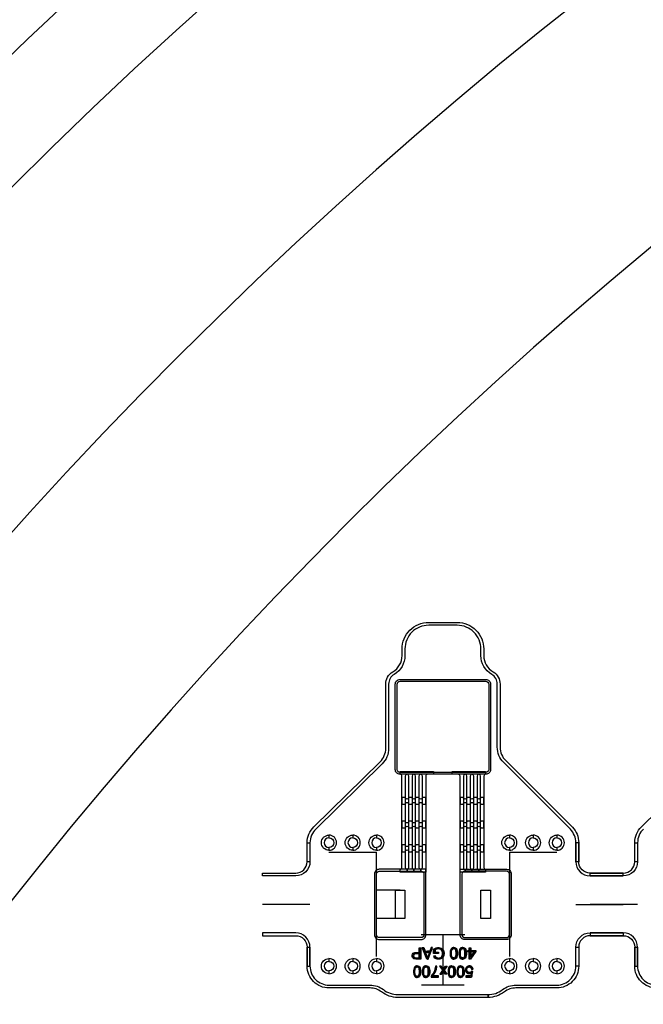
# Model space of a CAD drawing. Extents: x -63500 to 63500, y -63500 to 63500.
# Tile 170 of 256: x -35267 to -28700, y 26753 to 37123. Entities that reach past the tile are written whole.
import ezdxf

# ---------------------------------------------------------------- set-up
doc = ezdxf.new("R2010")
doc.units = 13
doc.header["$MEASUREMENT"] = 0
for name, color, linetype in [('1_Metal', 2, 'Continuous'), ('2_Electrodes', 5, 'Continuous'), ('3_Outline', 4, 'Continuous')]:
    doc.layers.add(name, color=color, linetype=linetype)
doc.styles.get("Standard").update_dxf_attribs({"font": 'arial.ttf'})

msp = doc.modelspace()

# ---------------------------------------------------------------- linework, layer by layer
for p, q in [((-32010, 28355), (-31760, 28355)), ((-31760, 28355), (-31510, 28355)), ((-31510, 27255), (-31510, 28355)), ((-30110, 28355), (-30110, 27255)), ((-30110, 28355), (-29860, 28355)), ((-29860, 28355), (-29610, 28355)), ((-31260, 27955), (-31510, 27955)), ((-32210, 27805), (-32710, 27805)), ((-29410, 27805), (-28910, 27805)), ((-28760, 27805), (-29260, 27805)), ((-31260, 27655), (-31510, 27655)), ((-30580, 27485), (-31040, 27485)), ((-30810, 27485), (-30810, 26955)), ((-30585, 26955), (-31035, 26955))]:
    msp.add_line(p, q)
for points in [[(-31210, 27955), (-31210, 27655), (-31310, 27655), (-31310, 27955)], [(-30310, 27955), (-30310, 27655), (-30410, 27655), (-30410, 27955)]]:
    msp.add_lwpolyline(points, close=True)
for radius in [50000, 47500, 45000]:
    msp.add_circle((0, 0), radius)
at = {"layer": '1_Metal'}
msp.add_line((-30630, 28175), (-30630, 28175), dxfattribs=at)
for points in [[(-50000, 0, -1), (50000, 0), (51000, 0, 1), (-51000, 0)], [(-31262, 29175, -0.414214), (-31312, 29225), (-31312, 30125, -0.414214), (-31262, 30175), (-30358, 30175, -0.414214), (-30308, 30125), (-30308, 29225, -0.414214), (-30358, 29175), (-31262, 29175)], [(-30908, 29175), (-30972, 29175, 0.414214), (-30990, 29157), (-30990, 28145), (-31044, 28145), (-31044, 28175, 0.414214), (-31026, 28193), (-31026, 29157, 1), (-31062, 29157), (-31062, 28193, 0.414214), (-31044, 28175), (-31044, 28175), (-31044, 28145), (-31116, 28145), (-31116, 28175, 0.414214), (-31098, 28193), (-31098, 29157, 1), (-31134, 29157), (-31134, 28193, 0.414214), (-31116, 28175), (-31116, 28175), (-31116, 28145), (-31188, 28145), (-31188, 28175, 0.414214), (-31170, 28193), (-31170, 29157, 1), (-31206, 29157), (-31206, 28193, 0.414214), (-31188, 28175), (-31188, 28175), (-31188, 28145), (-31260, 28145), (-31260, 28175, 0.414214), (-31242, 28193), (-31242, 29157, 0.414214), (-31260, 29175), (-31260, 29205), (-30908, 29205)], [(-30360, 29175), (-30360, 29175, 0.414214), (-30378, 29157), (-30378, 28193, 0.414214), (-30360, 28175), (-30360, 28145), (-30432, 28145), (-30432, 28175), (-30432, 28175, 0.414214), (-30414, 28193), (-30414, 29157, 1), (-30450, 29157), (-30450, 28193, 0.414214), (-30432, 28175), (-30432, 28145), (-30504, 28145), (-30504, 28175), (-30504, 28175, 0.414214), (-30486, 28193), (-30486, 29157, 1), (-30522, 29157), (-30522, 28193, 0.414214), (-30504, 28175), (-30504, 28145), (-30576, 28145), (-30576, 28175), (-30576, 28175, 0.414214), (-30558, 28193), (-30558, 29157, 1), (-30594, 29157), (-30594, 28193, 0.414214), (-30576, 28175), (-30576, 28145), (-30630, 28145), (-30630, 29157, 0.414214), (-30648, 29175), (-30712, 29175), (-30712, 29205), (-30360, 29205)], [(-31026, 28860), (-30990, 28860), (-30990, 28932), (-31026, 28932, -0.414214), (-31044, 28914), (-31044, 28914, -0.414214), (-31062, 28932), (-31098, 28932, -0.414214), (-31116, 28914), (-31116, 28914, -0.414214), (-31134, 28932), (-31170, 28932, -0.414214), (-31188, 28914), (-31188, 28914, -0.414214), (-31206, 28932), (-31242, 28932), (-31242, 28860), (-31206, 28860, -0.414214), (-31188, 28878), (-31188, 28878, -0.414214), (-31170, 28860), (-31134, 28860, -0.414214), (-31116, 28878), (-31116, 28878, -0.414214), (-31098, 28860), (-31062, 28860, -0.414214), (-31044, 28878), (-31044, 28878, -0.414214)], [(-30414, 28860), (-30378, 28860), (-30378, 28932), (-30414, 28932, -0.414214), (-30432, 28914), (-30432, 28914, -0.414214), (-30450, 28932), (-30486, 28932, -0.414214), (-30504, 28914), (-30504, 28914, -0.414214), (-30522, 28932), (-30558, 28932, -0.414214), (-30576, 28914), (-30576, 28914, -0.414214), (-30594, 28932), (-30630, 28932), (-30630, 28860), (-30594, 28860, -0.414214), (-30576, 28878), (-30576, 28878, -0.414214), (-30558, 28860), (-30522, 28860, -0.414214), (-30504, 28878), (-30504, 28878, -0.414214), (-30486, 28860), (-30450, 28860, -0.414214), (-30432, 28878), (-30432, 28878, -0.414214)], [(-31026, 28610), (-30990, 28610), (-30990, 28682), (-31026, 28682, -0.414214), (-31044, 28664), (-31044, 28664, -0.414214), (-31062, 28682), (-31098, 28682, -0.414214), (-31116, 28664), (-31116, 28664, -0.414214), (-31134, 28682), (-31170, 28682, -0.414214), (-31188, 28664), (-31188, 28664, -0.414214), (-31206, 28682), (-31242, 28682), (-31242, 28610), (-31206, 28610, -0.414214), (-31188, 28628), (-31188, 28628, -0.414214), (-31170, 28610), (-31134, 28610, -0.414214), (-31116, 28628), (-31116, 28628, -0.414214), (-31098, 28610), (-31062, 28610, -0.414214), (-31044, 28628), (-31044, 28628, -0.414214)], [(-30414, 28610), (-30378, 28610), (-30378, 28682), (-30414, 28682, -0.414214), (-30432, 28664), (-30432, 28664, -0.414214), (-30450, 28682), (-30486, 28682, -0.414214), (-30504, 28664), (-30504, 28664, -0.414214), (-30522, 28682), (-30558, 28682, -0.414214), (-30576, 28664), (-30576, 28664, -0.414214), (-30594, 28682), (-30630, 28682), (-30630, 28610), (-30594, 28610, -0.414214), (-30576, 28628), (-30576, 28628, -0.414214), (-30558, 28610), (-30522, 28610, -0.414214), (-30504, 28628), (-30504, 28628, -0.414214), (-30486, 28610), (-30450, 28610, -0.414214), (-30432, 28628), (-30432, 28628, -0.414214)], [(-31026, 28360), (-30990, 28360), (-30990, 28432), (-31026, 28432, -0.414214), (-31044, 28414), (-31044, 28414, -0.414214), (-31062, 28432), (-31098, 28432, -0.414214), (-31116, 28414), (-31116, 28414, -0.414214), (-31134, 28432), (-31170, 28432, -0.414214), (-31188, 28414), (-31188, 28414, -0.414214), (-31206, 28432), (-31242, 28432), (-31242, 28360), (-31206, 28360, -0.414214), (-31188, 28378), (-31188, 28378, -0.414214), (-31170, 28360), (-31134, 28360, -0.414214), (-31116, 28378), (-31116, 28378, -0.414214), (-31098, 28360), (-31062, 28360, -0.414214), (-31044, 28378), (-31044, 28378, -0.414214)], [(-30414, 28360), (-30378, 28360), (-30378, 28432), (-30414, 28432, -0.414214), (-30432, 28414), (-30432, 28414, -0.414214), (-30450, 28432), (-30486, 28432, -0.414214), (-30504, 28414), (-30504, 28414, -0.414214), (-30522, 28432), (-30558, 28432, -0.414214), (-30576, 28414), (-30576, 28414, -0.414214), (-30594, 28432), (-30630, 28432), (-30630, 28360), (-30594, 28360, -0.414214), (-30576, 28378), (-30576, 28378, -0.414214), (-30558, 28360), (-30522, 28360, -0.414214), (-30504, 28378), (-30504, 28378, -0.414214), (-30486, 28360), (-30450, 28360, -0.414214), (-30432, 28378), (-30432, 28378, -0.414214)], [(-30990, 27485), (-30990, 28175), (-31480, 28175, 0.414214), (-31530, 28125), (-31530, 27485, 0.414214), (-31480, 27435), (-31040, 27435, 0.414214)], [(-30630, 27485), (-30630, 28175), (-30140, 28175, -0.414214), (-30090, 28125), (-30090, 27485, -0.414214), (-30140, 27435), (-30580, 27435, -0.414214)]]:
    msp.add_lwpolyline(points, format="xyb", close=True, dxfattribs=at)
for points in [[(-31044, 27349), (-31044, 27228), (-31096, 27228), (-31108, 27230), (-31116, 27232), (-31124, 27237), (-31130, 27245), (-31134, 27253), (-31135, 27260), (-31135, 27265), (-31134, 27274), (-31131, 27282), (-31125, 27290), (-31116, 27296), (-31107, 27298), (-31095, 27300), (-31060, 27300), (-31060, 27286), (-31094, 27286), (-31104, 27284), (-31111, 27281), (-31116, 27276), (-31118, 27269), (-31119, 27264), (-31118, 27258), (-31115, 27251), (-31110, 27246), (-31105, 27244), (-31099, 27243), (-31060, 27243), (-31060, 27349), (-31044, 27349)], [(-30973, 27242), (-30973, 27229), (-30981, 27229), (-31027, 27350), (-31010, 27350), (-30996, 27312), (-30973, 27312), (-30973, 27299), (-30992, 27299), (-30973, 27242)], [(-30973, 27242), (-30973, 27229), (-30965, 27229), (-30918, 27350), (-30935, 27350), (-30949, 27312), (-30973, 27312), (-30973, 27299), (-30953, 27299), (-30973, 27242)], [(-30858, 27302), (-30858, 27288), (-30908, 27288), (-30908, 27332), (-30895, 27341), (-30881, 27347), (-30867, 27350), (-30853, 27350), (-30841, 27348), (-30828, 27344), (-30813, 27333), (-30805, 27322), (-30800, 27308), (-30798, 27293), (-30798, 27286), (-30799, 27274), (-30802, 27263), (-30808, 27251), (-30816, 27241), (-30824, 27235), (-30832, 27231), (-30843, 27228), (-30854, 27227), (-30861, 27227), (-30871, 27228), (-30881, 27231), (-30889, 27235), (-30895, 27240), (-30902, 27249), (-30907, 27262), (-30892, 27266), (-30889, 27257), (-30883, 27249), (-30875, 27244), (-30867, 27241), (-30858, 27240), (-30849, 27241), (-30840, 27243), (-30833, 27247), (-30826, 27252), (-30822, 27258), (-30817, 27266), (-30815, 27276), (-30814, 27284), (-30814, 27292), (-30815, 27303), (-30818, 27313), (-30824, 27323), (-30832, 27329), (-30841, 27334), (-30849, 27336), (-30857, 27336), (-30860, 27336), (-30867, 27336), (-30875, 27333), (-30884, 27329), (-30893, 27324), (-30893, 27302), (-30858, 27302)], [(-30695, 27350), (-30702, 27350), (-30714, 27347), (-30721, 27340), (-30728, 27330), (-30732, 27317), (-30734, 27303), (-30734, 27279), (-30732, 27263), (-30728, 27251), (-30721, 27239), (-30712, 27232), (-30702, 27229), (-30695, 27228), (-30695, 27241), (-30702, 27241), (-30708, 27245), (-30714, 27254), (-30718, 27265), (-30719, 27275), (-30719, 27285), (-30719, 27294), (-30719, 27303), (-30718, 27312), (-30716, 27322), (-30712, 27329), (-30707, 27335), (-30701, 27338), (-30695, 27339)], [(-30695, 27350), (-30689, 27350), (-30677, 27347), (-30670, 27340), (-30663, 27330), (-30659, 27317), (-30657, 27303), (-30657, 27279), (-30659, 27263), (-30663, 27251), (-30670, 27239), (-30679, 27232), (-30689, 27229), (-30695, 27228), (-30695, 27241), (-30689, 27241), (-30683, 27245), (-30677, 27254), (-30673, 27265), (-30672, 27275), (-30672, 27285), (-30672, 27294), (-30672, 27303), (-30673, 27312), (-30675, 27322), (-30679, 27329), (-30684, 27335), (-30690, 27338), (-30695, 27339)], [(-30602, 27350), (-30608, 27350), (-30620, 27347), (-30628, 27340), (-30634, 27330), (-30638, 27317), (-30640, 27303), (-30640, 27279), (-30638, 27263), (-30634, 27251), (-30627, 27239), (-30618, 27232), (-30608, 27229), (-30602, 27228), (-30602, 27241), (-30608, 27241), (-30615, 27245), (-30621, 27254), (-30624, 27265), (-30625, 27275), (-30626, 27285), (-30626, 27294), (-30625, 27303), (-30624, 27312), (-30622, 27322), (-30619, 27329), (-30613, 27335), (-30607, 27338), (-30602, 27339)], [(-30602, 27350), (-30595, 27350), (-30584, 27347), (-30576, 27340), (-30569, 27330), (-30565, 27317), (-30563, 27303), (-30563, 27279), (-30565, 27263), (-30569, 27251), (-30576, 27239), (-30585, 27232), (-30595, 27229), (-30602, 27228), (-30602, 27241), (-30596, 27241), (-30589, 27245), (-30583, 27254), (-30580, 27265), (-30578, 27275), (-30578, 27285), (-30578, 27294), (-30578, 27303), (-30579, 27312), (-30581, 27322), (-30585, 27329), (-30590, 27335), (-30596, 27338), (-30602, 27339)], [(-30532, 27349), (-30517, 27349), (-30517, 27253), (-30480, 27307), (-30517, 27307), (-30517, 27321), (-30465, 27321), (-30465, 27308), (-30520, 27229), (-30532, 27229), (-30532, 27307), (-30548, 27307), (-30548, 27321), (-30532, 27321)], [(-31082, 27157), (-31088, 27157), (-31100, 27154), (-31107, 27147), (-31114, 27137), (-31118, 27124), (-31120, 27110), (-31120, 27086), (-31118, 27071), (-31114, 27058), (-31107, 27046), (-31098, 27039), (-31088, 27036), (-31082, 27036), (-31082, 27048), (-31088, 27049), (-31094, 27052), (-31100, 27061), (-31104, 27072), (-31105, 27082), (-31105, 27092), (-31105, 27101), (-31105, 27110), (-31104, 27119), (-31102, 27129), (-31098, 27136), (-31093, 27142), (-31087, 27145), (-31082, 27146)], [(-31082, 27157), (-31075, 27157), (-31063, 27154), (-31056, 27147), (-31049, 27137), (-31045, 27124), (-31043, 27110), (-31043, 27086), (-31045, 27071), (-31049, 27058), (-31056, 27046), (-31065, 27039), (-31075, 27036), (-31082, 27036), (-31082, 27048), (-31075, 27049), (-31069, 27052), (-31063, 27061), (-31059, 27072), (-31058, 27082), (-31058, 27092), (-31058, 27101), (-31058, 27110), (-31059, 27119), (-31061, 27129), (-31065, 27136), (-31070, 27142), (-31076, 27145), (-31082, 27146)], [(-30988, 27157), (-30994, 27157), (-31006, 27154), (-31014, 27147), (-31020, 27137), (-31024, 27124), (-31026, 27110), (-31026, 27086), (-31024, 27071), (-31020, 27058), (-31013, 27046), (-31004, 27039), (-30994, 27036), (-30988, 27036), (-30988, 27048), (-30994, 27049), (-31001, 27052), (-31007, 27061), (-31010, 27072), (-31011, 27082), (-31012, 27092), (-31012, 27101), (-31011, 27110), (-31010, 27119), (-31008, 27129), (-31005, 27136), (-30999, 27142), (-30993, 27145), (-30988, 27146)], [(-30988, 27157), (-30981, 27157), (-30970, 27154), (-30962, 27147), (-30955, 27137), (-30951, 27124), (-30949, 27110), (-30949, 27086), (-30951, 27071), (-30955, 27058), (-30962, 27046), (-30971, 27039), (-30981, 27036), (-30988, 27036), (-30988, 27048), (-30982, 27049), (-30975, 27052), (-30969, 27061), (-30966, 27072), (-30964, 27082), (-30964, 27092), (-30964, 27101), (-30964, 27110), (-30965, 27119), (-30967, 27129), (-30971, 27136), (-30976, 27142), (-30982, 27145), (-30988, 27146)], [(-30874, 27156), (-30888, 27156), (-30890, 27141), (-30894, 27123), (-30900, 27106), (-30906, 27092), (-30914, 27077), (-30922, 27065), (-30934, 27049), (-30934, 27038), (-30857, 27038), (-30857, 27052), (-30915, 27052), (-30908, 27061), (-30901, 27072), (-30894, 27083), (-30889, 27094), (-30885, 27104), (-30882, 27113), (-30879, 27123), (-30876, 27132), (-30875, 27143), (-30874, 27156)], [(-30844, 27069), (-30826, 27069), (-30806, 27099), (-30806, 27122), (-30829, 27156), (-30847, 27156), (-30815, 27111), (-30844, 27069)], [(-30768, 27069), (-30786, 27069), (-30806, 27099), (-30806, 27122), (-30784, 27156), (-30766, 27156), (-30798, 27111), (-30768, 27069)], [(-30718, 27157), (-30724, 27157), (-30736, 27154), (-30744, 27147), (-30750, 27137), (-30755, 27124), (-30756, 27110), (-30756, 27086), (-30755, 27071), (-30751, 27058), (-30743, 27046), (-30734, 27039), (-30724, 27036), (-30718, 27036), (-30718, 27048), (-30724, 27049), (-30731, 27052), (-30737, 27061), (-30740, 27072), (-30741, 27082), (-30742, 27092), (-30742, 27101), (-30741, 27110), (-30740, 27119), (-30738, 27129), (-30735, 27136), (-30729, 27142), (-30724, 27145), (-30718, 27146)], [(-30718, 27157), (-30712, 27157), (-30700, 27154), (-30692, 27147), (-30686, 27137), (-30681, 27124), (-30680, 27110), (-30680, 27086), (-30681, 27071), (-30685, 27058), (-30693, 27046), (-30702, 27039), (-30712, 27036), (-30718, 27036), (-30718, 27048), (-30712, 27049), (-30705, 27052), (-30699, 27061), (-30696, 27072), (-30695, 27082), (-30694, 27092), (-30694, 27101), (-30695, 27110), (-30696, 27119), (-30698, 27129), (-30701, 27136), (-30707, 27142), (-30712, 27145), (-30718, 27146)], [(-30624, 27157), (-30630, 27157), (-30642, 27154), (-30650, 27147), (-30656, 27137), (-30661, 27124), (-30663, 27110), (-30663, 27086), (-30661, 27071), (-30657, 27058), (-30649, 27046), (-30641, 27039), (-30630, 27036), (-30624, 27036), (-30624, 27048), (-30630, 27049), (-30637, 27052), (-30643, 27061), (-30646, 27072), (-30648, 27082), (-30648, 27092), (-30648, 27101), (-30648, 27110), (-30647, 27119), (-30645, 27129), (-30641, 27136), (-30636, 27142), (-30630, 27145), (-30624, 27146)], [(-30624, 27157), (-30618, 27157), (-30606, 27154), (-30598, 27147), (-30592, 27137), (-30588, 27124), (-30586, 27110), (-30586, 27086), (-30587, 27071), (-30592, 27058), (-30599, 27046), (-30608, 27039), (-30618, 27036), (-30624, 27036), (-30624, 27048), (-30618, 27049), (-30611, 27052), (-30605, 27061), (-30602, 27072), (-30601, 27082), (-30600, 27092), (-30600, 27101), (-30601, 27110), (-30602, 27119), (-30604, 27129), (-30607, 27136), (-30613, 27142), (-30619, 27145), (-30624, 27146)], [(-30567, 27052), (-30567, 27038), (-30508, 27038), (-30496, 27099), (-30509, 27101), (-30517, 27093), (-30528, 27089), (-30535, 27089), (-30547, 27094), (-30555, 27103), (-30557, 27113), (-30557, 27121), (-30554, 27132), (-30548, 27140), (-30540, 27145), (-30533, 27146), (-30526, 27145), (-30518, 27141), (-30512, 27134), (-30509, 27123), (-30493, 27124), (-30495, 27134), (-30499, 27142), (-30505, 27149), (-30513, 27154), (-30524, 27158), (-30537, 27158), (-30545, 27156), (-30555, 27151), (-30563, 27144), (-30568, 27135), (-30572, 27125), (-30573, 27115), (-30572, 27105), (-30568, 27095), (-30562, 27088), (-30555, 27081), (-30546, 27078), (-30538, 27076), (-30533, 27076), (-30527, 27077), (-30521, 27079), (-30513, 27084), (-30519, 27052), (-30567, 27052)]]:
    msp.add_lwpolyline(points, close=True, dxfattribs=at)
at = {"layer": '2_Electrodes'}
for points in [[(47500, 0, 1), (-47500, 0), (-51000, 0, -1), (51000, 0)], [(-32240, 28255), (-32240, 28455, -0.203475), (-32169, 28621), (-31471, 29306, 0.201193), (-31412, 29449), (-31412, 30125, -0.265291), (-31338, 30254, 0.265291), (-31240, 30426), (-31240, 30495, -0.414214), (-30960, 30775), (-30660, 30775, -0.414214), (-30380, 30495), (-30380, 30426, 0.265291), (-30281, 30254, -0.265291), (-30208, 30125), (-30208, 29461, 0.198912), (-30149, 29320), (-29447, 28618, -0.198912), (-29380, 28455), (-29380, 28255), (-29410, 28255), (-29410, 28455, 0.198912), (-29468, 28597), (-30170, 29299, -0.198912), (-30238, 29461), (-30238, 30125, 0.265291), (-30296, 30228, -0.265291), (-30410, 30426), (-30410, 30495, 0.414214), (-30660, 30745), (-30960, 30745, 0.414214), (-31210, 30495), (-31210, 30426, -0.265291), (-31323, 30228, 0.265291), (-31382, 30125), (-31382, 29449, -0.201193), (-31450, 29285), (-32148, 28599, 0.203475), (-32210, 28455), (-32210, 28255)], [(-31262, 29195, -0.414214), (-31292, 29225), (-31292, 30125, -0.414214), (-31262, 30155), (-30358, 30155, -0.414214), (-30328, 30125), (-30328, 29225, -0.414214), (-30358, 29195), (-31262, 29195)], [(-32010, 28375, -1), (-32010, 28535), (-32010, 28505, 1), (-32010, 28405)], [(-32010, 28375, 1), (-32010, 28535), (-32010, 28505, -1), (-32010, 28405)], [(-31760, 28375, -1), (-31760, 28535), (-31760, 28505, 1), (-31760, 28405)], [(-31760, 28375, 1), (-31760, 28535), (-31760, 28505, -1), (-31760, 28405)], [(-31510, 28375, -1), (-31510, 28535), (-31510, 28505, 1), (-31510, 28405)], [(-31510, 28375, 1), (-31510, 28535), (-31510, 28505, -1), (-31510, 28405)], [(-30110, 28375, -1), (-30110, 28535), (-30110, 28505, 1), (-30110, 28405)], [(-30110, 28375, 1), (-30110, 28535), (-30110, 28505, -1), (-30110, 28405)], [(-29860, 28375, -1), (-29860, 28535), (-29860, 28505, 1), (-29860, 28405)], [(-29860, 28375, 1), (-29860, 28535), (-29860, 28505, -1), (-29860, 28405)], [(-29610, 28375, -1), (-29610, 28535), (-29610, 28505, 1), (-29610, 28405)], [(-29610, 28375, 1), (-29610, 28535), (-29610, 28505, -1), (-29610, 28405)], [(-32360, 28105), (-32710, 28105), (-32710, 28135), (-32360, 28135, 0.414214), (-32240, 28255), (-32240, 28455), (-32210, 28455), (-32210, 28255, -0.414214)], [(-29260, 28105), (-28910, 28105), (-28910, 28135), (-29260, 28135, -0.414214), (-29380, 28255), (-29380, 28455), (-29410, 28455), (-29410, 28255, 0.414214)], [(-28910, 28105), (-29260, 28105), (-29260, 28135), (-28910, 28135, 0.414214), (-28790, 28255), (-28790, 28455), (-28760, 28455), (-28760, 28255, -0.414214)], [(-31510, 27485), (-31510, 28125, -0.414214), (-31480, 28155), (-31040, 28155, -0.414214), (-31010, 28125), (-31010, 27485, -0.414214), (-31040, 27455), (-31480, 27455, -0.414214)], [(-30110, 27485), (-30110, 28125, 0.414214), (-30140, 28155), (-30580, 28155, 0.414214), (-30610, 28125), (-30610, 27485, 0.414214), (-30580, 27455), (-30140, 27455, 0.414214)], [(-32210, 27355, 0.414214), (-32360, 27505), (-32710, 27505), (-32710, 27475), (-32360, 27475, -0.414214), (-32240, 27355), (-32240, 27155), (-32210, 27155)], [(-29410, 27355, -0.414214), (-29260, 27505), (-28910, 27505), (-28910, 27475), (-29260, 27475, 0.414214), (-29380, 27355), (-29380, 27155), (-29410, 27155)], [(-28760, 27355, 0.414214), (-28910, 27505), (-29260, 27505), (-29260, 27475), (-28910, 27475, -0.414214), (-28790, 27355), (-28790, 27155), (-28760, 27155)], [(-32210, 27355), (-32210, 27155, 0.414214), (-32010, 26955), (-31578, 26955, -0.165811), (-31437, 26907, 0.165811), (-31285, 26855), (-30335, 26855), (-30335, 26825), (-31285, 26825, -0.165811), (-31456, 26883, 0.165811), (-31578, 26925), (-32010, 26925, -0.414214), (-32240, 27155), (-32240, 27355)], [(-29380, 27355), (-29380, 27155, -0.414214), (-29610, 26925), (-30041, 26925, 0.165811), (-30163, 26883, -0.165811), (-30335, 26825), (-30335, 26855, 0.165811), (-30182, 26907, -0.165811), (-30041, 26955), (-29610, 26955, 0.414214), (-29410, 27155), (-29410, 27355)], [(-28760, 27355), (-28760, 27155, 0.414214), (-28560, 26955), (-28128, 26955, -0.165811), (-27987, 26907, 0.165811), (-27835, 26855), (-26885, 26855), (-26885, 26825), (-27835, 26825, -0.165811), (-28006, 26883, 0.165811), (-28128, 26925), (-28560, 26925, -0.414214), (-28790, 27155), (-28790, 27355)], [(-32010, 27075, -1), (-32010, 27235), (-32010, 27205, 1), (-32010, 27105)], [(-32010, 27075, 1), (-32010, 27235), (-32010, 27205, -1), (-32010, 27105)], [(-31760, 27075, -1), (-31760, 27235), (-31760, 27205, 1), (-31760, 27105)], [(-31760, 27075, 1), (-31760, 27235), (-31760, 27205, -1), (-31760, 27105)], [(-31510, 27075, -1), (-31510, 27235), (-31510, 27205, 1), (-31510, 27105)], [(-31510, 27075, 1), (-31510, 27235), (-31510, 27205, -1), (-31510, 27105)], [(-30110, 27075, -1), (-30110, 27235), (-30110, 27205, 1), (-30110, 27105)], [(-30110, 27075, 1), (-30110, 27235), (-30110, 27205, -1), (-30110, 27105)], [(-29860, 27075, -1), (-29860, 27235), (-29860, 27205, 1), (-29860, 27105)], [(-29860, 27075, 1), (-29860, 27235), (-29860, 27205, -1), (-29860, 27105)], [(-29610, 27075, -1), (-29610, 27235), (-29610, 27205, 1), (-29610, 27105)], [(-29610, 27075, 1), (-29610, 27235), (-29610, 27205, -1), (-29610, 27105)]]:
    msp.add_lwpolyline(points, format="xyb", close=True, dxfattribs=at)
msp.add_lwpolyline([(-28698, 28599, 0.203475), (-28760, 28455), (-28760, 28255), (-28790, 28255), (-28790, 28455, -0.203475), (-28719, 28621), (-28021, 29306, 0.201193)], format="xyb", dxfattribs=at)
at = {"layer": '3_Outline'}
for points in [[(47500, 0, 1), (-47500, 0), (-51000, 0, -1), (51000, 0)], [(-32240, 28255), (-32240, 28455, -0.203475), (-32169, 28621), (-31471, 29306, 0.201193), (-31412, 29449), (-31412, 30125, -0.265291), (-31338, 30254, 0.265291), (-31240, 30426), (-31240, 30495, -0.414214), (-30960, 30775), (-30660, 30775, -0.414214), (-30380, 30495), (-30380, 30426, 0.265291), (-30281, 30254, -0.265291), (-30208, 30125), (-30208, 29461, 0.198912), (-30149, 29320), (-29447, 28618, -0.198912), (-29380, 28455), (-29380, 28255), (-29410, 28255), (-29410, 28455, 0.198912), (-29468, 28597), (-30170, 29299, -0.198912), (-30238, 29461), (-30238, 30125, 0.265291), (-30296, 30228, -0.265291), (-30410, 30426), (-30410, 30495, 0.414214), (-30660, 30745), (-30960, 30745, 0.414214), (-31210, 30495), (-31210, 30426, -0.265291), (-31323, 30228, 0.265291), (-31382, 30125), (-31382, 29449, -0.201193), (-31450, 29285), (-32148, 28599, 0.203475), (-32210, 28455), (-32210, 28255)], [(-32010, 28375, -1), (-32010, 28535), (-32010, 28505, 1), (-32010, 28405)], [(-32010, 28375, 1), (-32010, 28535), (-32010, 28505, -1), (-32010, 28405)], [(-31760, 28375, -1), (-31760, 28535), (-31760, 28505, 1), (-31760, 28405)], [(-31760, 28375, 1), (-31760, 28535), (-31760, 28505, -1), (-31760, 28405)], [(-31510, 28375, -1), (-31510, 28535), (-31510, 28505, 1), (-31510, 28405)], [(-31510, 28375, 1), (-31510, 28535), (-31510, 28505, -1), (-31510, 28405)], [(-30110, 28375, -1), (-30110, 28535), (-30110, 28505, 1), (-30110, 28405)], [(-30110, 28375, 1), (-30110, 28535), (-30110, 28505, -1), (-30110, 28405)], [(-29860, 28375, -1), (-29860, 28535), (-29860, 28505, 1), (-29860, 28405)], [(-29860, 28375, 1), (-29860, 28535), (-29860, 28505, -1), (-29860, 28405)], [(-29610, 28375, -1), (-29610, 28535), (-29610, 28505, 1), (-29610, 28405)], [(-29610, 28375, 1), (-29610, 28535), (-29610, 28505, -1), (-29610, 28405)], [(-32360, 28105), (-32710, 28105), (-32710, 28135), (-32360, 28135, 0.414214), (-32240, 28255), (-32240, 28455), (-32210, 28455), (-32210, 28255, -0.414214)], [(-29260, 28105), (-28910, 28105), (-28910, 28135), (-29260, 28135, -0.414214), (-29380, 28255), (-29380, 28455), (-29410, 28455), (-29410, 28255, 0.414214)], [(-28910, 28105), (-29260, 28105), (-29260, 28135), (-28910, 28135, 0.414214), (-28790, 28255), (-28790, 28455), (-28760, 28455), (-28760, 28255, -0.414214)], [(-32210, 27355, 0.414214), (-32360, 27505), (-32710, 27505), (-32710, 27475), (-32360, 27475, -0.414214), (-32240, 27355), (-32240, 27155), (-32210, 27155)], [(-29410, 27355, -0.414214), (-29260, 27505), (-28910, 27505), (-28910, 27475), (-29260, 27475, 0.414214), (-29380, 27355), (-29380, 27155), (-29410, 27155)], [(-28760, 27355, 0.414214), (-28910, 27505), (-29260, 27505), (-29260, 27475), (-28910, 27475, -0.414214), (-28790, 27355), (-28790, 27155), (-28760, 27155)], [(-32210, 27355), (-32210, 27155, 0.414214), (-32010, 26955), (-31578, 26955, -0.165811), (-31437, 26907, 0.165811), (-31285, 26855), (-30335, 26855), (-30335, 26825), (-31285, 26825, -0.165811), (-31456, 26883, 0.165811), (-31578, 26925), (-32010, 26925, -0.414214), (-32240, 27155), (-32240, 27355)], [(-29380, 27355), (-29380, 27155, -0.414214), (-29610, 26925), (-30041, 26925, 0.165811), (-30163, 26883, -0.165811), (-30335, 26825), (-30335, 26855, 0.165811), (-30182, 26907, -0.165811), (-30041, 26955), (-29610, 26955, 0.414214), (-29410, 27155), (-29410, 27355)], [(-28760, 27355), (-28760, 27155, 0.414214), (-28560, 26955), (-28128, 26955, -0.165811), (-27987, 26907, 0.165811), (-27835, 26855), (-26885, 26855), (-26885, 26825), (-27835, 26825, -0.165811), (-28006, 26883, 0.165811), (-28128, 26925), (-28560, 26925, -0.414214), (-28790, 27155), (-28790, 27355)], [(-32010, 27075, -1), (-32010, 27235), (-32010, 27205, 1), (-32010, 27105)], [(-32010, 27075, 1), (-32010, 27235), (-32010, 27205, -1), (-32010, 27105)], [(-31760, 27075, -1), (-31760, 27235), (-31760, 27205, 1), (-31760, 27105)], [(-31760, 27075, 1), (-31760, 27235), (-31760, 27205, -1), (-31760, 27105)], [(-31510, 27075, -1), (-31510, 27235), (-31510, 27205, 1), (-31510, 27105)], [(-31510, 27075, 1), (-31510, 27235), (-31510, 27205, -1), (-31510, 27105)], [(-30110, 27075, -1), (-30110, 27235), (-30110, 27205, 1), (-30110, 27105)], [(-30110, 27075, 1), (-30110, 27235), (-30110, 27205, -1), (-30110, 27105)], [(-29860, 27075, -1), (-29860, 27235), (-29860, 27205, 1), (-29860, 27105)], [(-29860, 27075, 1), (-29860, 27235), (-29860, 27205, -1), (-29860, 27105)], [(-29610, 27075, -1), (-29610, 27235), (-29610, 27205, 1), (-29610, 27105)], [(-29610, 27075, 1), (-29610, 27235), (-29610, 27205, -1), (-29610, 27105)]]:
    msp.add_lwpolyline(points, format="xyb", close=True, dxfattribs=at)
msp.add_lwpolyline([(-28698, 28599, 0.203475), (-28760, 28455), (-28760, 28255), (-28790, 28255), (-28790, 28455, -0.203475), (-28719, 28621), (-28021, 29306, 0.201193)], format="xyb", dxfattribs=at)

# ---------------------------------------------------------------- texts
for s, p in [('400 GAP', (-30462, 27349)), ('500x700', (-30485, 27156))]:
    msp.add_text(s, height=120, rotation=180).set_placement(p)

doc.saveas('drawing.dxf')
